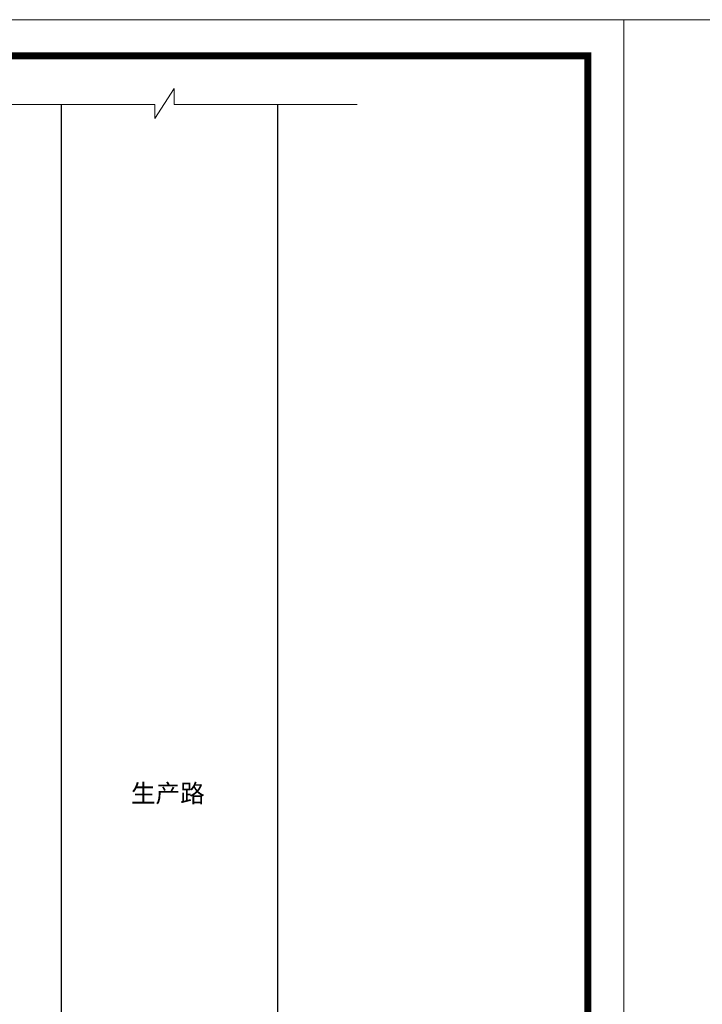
# Model space of a CAD drawing. Extents: x -27255 to 1448651, y 31034 to 8081248.
# Tile 24 of 256: x 583836 to 583931, y 3855819 to 3855956. Entities that reach past the tile are written whole.
import ezdxf

# ---------------------------------------------------------------- set-up
doc = ezdxf.new("R2010")
doc.units = 0
doc.layers.get('0').update_dxf_attribs({"linetype": 'CONTINUOUS'})
for name, color, linetype, lineweight in [('0.09标注线', 3, 'CONTINUOUS', 9), ('0.13填充', 8, 'CONTINUOUS', 9), ('0.13文字', 3, 'CONTINUOUS', 13), ('图框', 7, 'CONTINUOUS', 20)]:
    doc.layers.add(name, color=color, linetype=linetype, lineweight=lineweight)
doc.styles.add('-仿宋_GB2312', font='FangSong_GB2312.ttf')

# ---------------------------------------------------------------- blocks, each defined once
blk = doc.blocks.new('d4trtg')
at = {"lineweight": 0}
for p, q in [((653868.4, 3902577.3), (658071.2, 3902577.3)), ((658071.2, 3902577.3), (658071.2, 3899605.3))]:
    blk.add_line(p, q, dxfattribs=at)
at = {"lineweight": 0, "const_width": 10}
blk.add_lwpolyline([(654118.6, 3902527.3), (658021.2, 3902527.3), (658021.2, 3899655.4), (654118.6, 3899655.4)], close=True, dxfattribs=at)

msp = doc.modelspace()

# ---------------------------------------------------------------- linework, layer by layer
at = {"layer": '0.09标注线'}
for p, q in [((583855.11196, 3855942.26719), (583857.8152, 3855946.41956)), ((583857.8152, 3855946.41956), (583857.8152, 3855944.18282)), ((583855.11196, 3855944.18282), (583827.8684, 3855944.18282)), ((583855.11196, 3855944.18282), (583855.11196, 3855942.26719)), ((583883.17715, 3855944.18282), (583857.8152, 3855944.18282))]:
    msp.add_line(p, q, dxfattribs=at)
at = {"layer": '0.13填充', "color": 7, "lineweight": 30, "ltscale": 0.005}
for p, q in [((583842.18237, 3855716.5035), (583842.18237, 3855944.18282)), ((583872.18237, 3855716.5035), (583872.18237, 3855944.18282))]:
    msp.add_line(p, q, dxfattribs=at)
at = {"layer": '0.13文字', "linetype": 'Continuous', "lineweight": 13}
msp.add_line((580415.31934, 3855955.93983), (587865.89025, 3855955.93983), dxfattribs=at)

# ---------------------------------------------------------------- block references
at = {"layer": '图框', "xscale": 0.09999999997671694, "yscale": 0.1000000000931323, "zscale": 0.1}
msp.add_blockref('d4trtg', (518113.04167, 3465698.20585), dxfattribs=at)

# ---------------------------------------------------------------- texts
at = {"layer": '0.09标注线', "insert": (583862.05414, 3855849.97928, -7.93497), "char_height": 2.5, "width": 25.6170065, "attachment_point": 3, "style": '-仿宋_GB2312'}
msp.add_mtext('生产路', dxfattribs=at)

doc.saveas('drawing.dxf')
